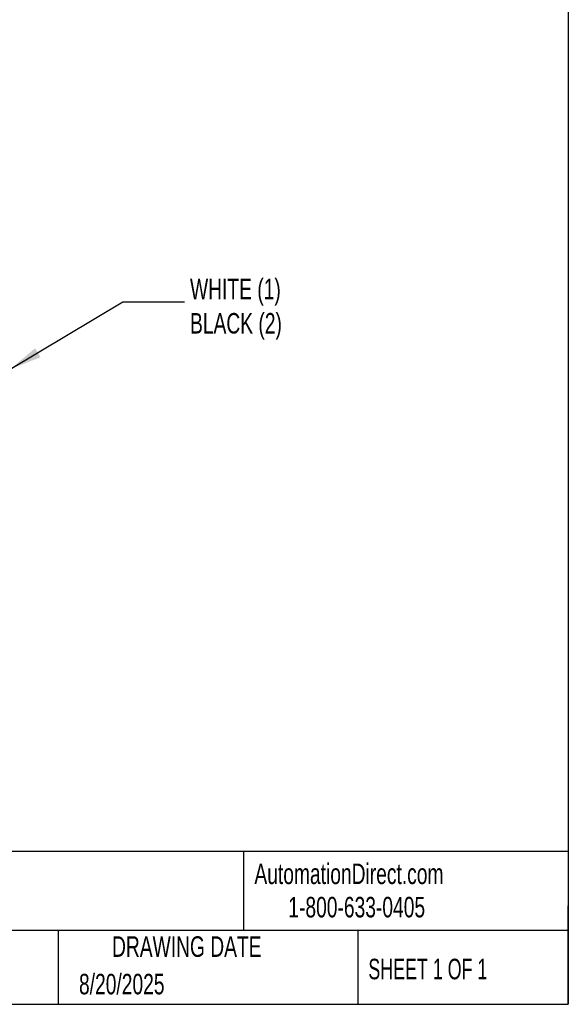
# Model space of a CAD drawing. Header units: millimetres. Extents: x 13 to 546, y 13 to 419.
# Tile 14 of 19: x 433 to 546, y 13 to 216. Entities that reach past the tile are written whole.
import ezdxf

# ---------------------------------------------------------------- set-up
doc = ezdxf.new("R2010")
doc.units = ezdxf.units.MM
doc.header["$LTSCALE"] = 2
doc.linetypes.add('SLD-Solid', pattern=[0])
doc.layers.add('TEXT', color=140, linetype='SLD-Solid', lineweight=25)
doc.styles.add('SLDTEXTSTYLE0', font='TXT', dxfattribs={"width": 0.7})
doc.styles.add('SLDTEXTSTYLE1', font='TXT', dxfattribs={"width": 0.65})
doc.dimstyles.new('SLDDIMSTYLE2', dxfattribs={"dimtxt": 0.18, "dimasz": 6.604, "dimexe": 0, "dimexo": 0.0625, "dimgap": 0, "dimtad": 0, "dimtih": 1, "dimtoh": 1, "dimdec": 0, "dimrnd": 1e-09, "dimzin": 0, "dimdsep": 46, "dimtxsty": 'Standard', "dimsah": 1, "dimcen": 0.09, "dimadec": 0, "dimazin": 0, "dimtfac": 6.604, "dimtdec": 0, "dimtofl": 0, "dimtmove": 0, "dimatfit": 3, "dimfxl": 0, "dimfrac": 2, "dimtolj": 1, "dimtzin": 0, "dimarcsym": 0})

msp = doc.modelspace()

# ---------------------------------------------------------------- linework, layer by layer
at = {"layer": 'TEXT'}
for p, q in [((546.1, 419.1), (546.1, 12.7)), ((546.1, 44.25), (12.7, 44.25)), ((479.15, 44.25), (479.15, 27.94)), ((546.1, 12.7), (546.1, 33.02)), ((546.1, 27.94), (12.7, 27.94)), ((440.93, 27.94), (440.93, 12.7)), ((502.7, 27.94), (502.7, 12.7)), ((12.7, 12.7), (546.1, 12.7))]:
    msp.add_line(p, q, dxfattribs=at)

# ---------------------------------------------------------------- texts
for s, insert, char_height, attachment_point, style in [('WHITE (1)^JBLACK (2)', (468.12, 162.42), 4.2333, 1, 'SLDTEXTSTYLE0'), ('AutomationDirect.com', (481.39, 41.75), 4.2333, 1, 'SLDTEXTSTYLE0'), ('1-800-633-0405', (488.38, 34.87), 4.2333, 1, 'SLDTEXTSTYLE0'), ('DRAWING DATE', (467.45, 26.73), 4.2333, 2, 'SLDTEXTSTYLE0'), ('SHEET 1 OF 1', (504.88, 22.1), 4.2333, 1, 'SLDTEXTSTYLE1'), ('8/20/2025', (445.23, 18.99), 4.233, 1, 'SLDTEXTSTYLE0')]:
    msp.add_mtext(s, dxfattribs=dict(at, insert=insert, char_height=char_height, attachment_point=attachment_point, style=style))

# ---------------------------------------------------------------- leaders
msp.add_leader([(431.07, 143.77), (454.25, 157.67), (466.95, 157.67)], dimstyle='SLDDIMSTYLE2', dxfattribs=at)

doc.saveas('drawing.dxf')
